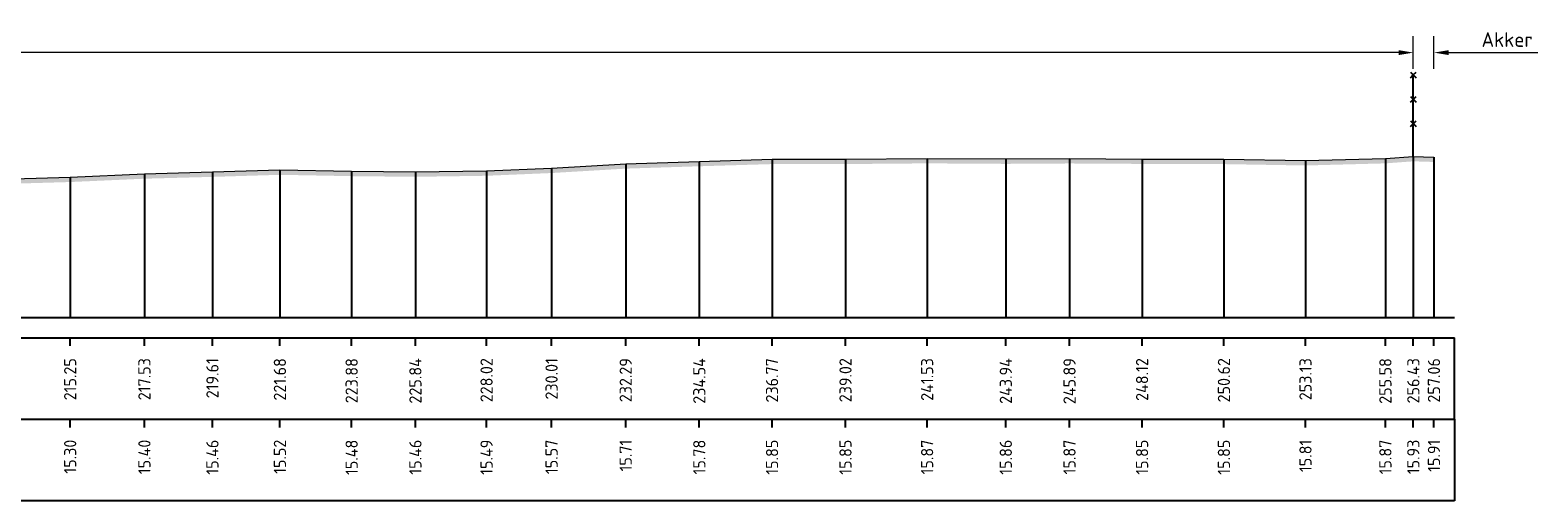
# Model space of a CAD drawing. Header units: metres. Extents: x 197882 to 206172, y 361908 to 364395.
# Tile 25 of 50: x 205998 to 206044, y 363796 to 363811. Entities that reach past the tile are written whole.
import ezdxf
from ezdxf.enums import TextEntityAlignment as Align

# ---------------------------------------------------------------- set-up
doc = ezdxf.new("R2010")
doc.units = ezdxf.units.M
doc.header["$PDMODE"] = 35
doc.header["$PDSIZE"] = 0.075
for name, color, linetype, lineweight in [('B-ME-IE-TERREINAFSCHEIDING_KUNSTMATIG_RASTERHEKWERK-SD', 20, 'Continuous', 25), ('X-ME-AL-PROFIEL_HUIDIG MAAIVELD-GD', 252, 'Continuous', 0), ('X-XX-AL-DETAIL1-M', 7, 'Continuous', 18)]:
    doc.layers.add(name, color=color, linetype=linetype, lineweight=lineweight)
doc.layers.add('X-ME-AL-PROFIELRASTER-S', color=7, linetype='Continuous')
doc.styles.add('NLCS-ISO-ANNOTATIEF-T18', font='NLCS-ISO.ttf', dxfattribs={"height": 1.8})
doc.styles.add('NLCS-ISO-ANNOTATIVE-T18', font='NLCS-ISO.ttf', dxfattribs={"height": 1.8})
doc.dimstyles.new('NLCS-ANNOTATIEF-T18-PIJL_L2_H0', dxfattribs={"dimtxt": 2.5, "dimasz": 1.8, "dimexe": 2, "dimexo": 2, "dimgap": 0.7, "dimtad": 1, "dimzin": 0, "dimdsep": 46, "dimtxsty": 'NLCS-ISO-ANNOTATIEF-T18', "dimcen": 0, "dimdle": 2, "dimclrd": 256, "dimclre": 256, "dimclrt": 10, "dimaunit": 2, "dimadec": 0, "dimazin": 0, "dimtfac": 1, "dimtdec": 3, "dimtofl": 0, "dimtmove": 0, "dimatfit": 3, "dimfxl": 2, "dimfxlon": 1, "dimtfillclr": 256, "dimtolj": 1, "dimtzin": 0, "dimlwd": -1, "dimlwe": -1, "dimarcsym": 0})

# ---------------------------------------------------------------- blocks, each defined once
blk = doc.blocks.new('SAL-PROFIELRASTER_BALK_EIND1-D')
at = {"color": 0, "linetype": 'ByBlock', "lineweight": -2}
blk.add_line((1, -12.5), (1, -2.5), dxfattribs=at)
at = {"color": 0, "linetype": 'ByBlock', "lineweight": -2, "flags": 128}
for points in [[(0, 0), (1, 0)], [(0, -2.5), (1, -2.5)], [(0, -12.5), (1, -12.5)]]:
    blk.add_lwpolyline(points, dxfattribs=at)
blk = doc.blocks.new('SAL-PROFIELRASTER_BALK_EIND2-D')
at = {"color": 0, "linetype": 'ByBlock', "lineweight": -2}
for p, q in [((1, -2.5), (1, -12.5)), ((1, -12.5), (0, -12.5))]:
    blk.add_line(p, q, dxfattribs=at)
blk = doc.blocks.new('SAL-PROFIELRASTER_BALK_DATA-D')
at = {"color": 0, "linetype": 'ByBlock', "lineweight": -2}
blk.add_lwpolyline([(0, -3.5), (0, -2.5)], dxfattribs=at)
at = {"color": 0, "linetype": 'ByBlock', "lineweight": -2, "style": 'NLCS-ISO-ANNOTATIVE-T18'}
blk.add_attdef('GETAL', text='', height=1.5, rotation=90, dxfattribs=at).set_placement((0.75, -5), align=Align.RIGHT)
blk = doc.blocks.new('SAL-PROFIELRASTER_AANHAAL-D')
at = {"color": 9, "linetype": 'ByBlock', "lineweight": -2, "flags": 128}
blk.add_lwpolyline([(0, 1), (0, 0)], dxfattribs=at)
blk = doc.blocks.new('*D36')
at = {"layer": 'Defpoints', "color": 0, "transparency": 16777216}
for p in [(205835.099, 363810.112), (205835.099, 363801.997), (206040.29, 363801.997)]:
    blk.add_point(p, dxfattribs=at)
at = {"layer": 'X-XX-AL-DETAIL1-M', "transparency": 16777216}
for p, q in [((205835.099, 363809.612), (205835.099, 363810.612)), ((206040.29, 363809.612), (206040.29, 363810.612)), ((206039.84, 363810.112), (205835.549, 363810.112))]:
    blk.add_line(p, q, dxfattribs=at)
for points in [[(205835.549, 363810.187), (205835.549, 363810.037), (205835.099, 363810.112)], [(206039.84, 363810.187), (206039.84, 363810.037), (206040.29, 363810.112)]]:
    blk.add_solid(points, dxfattribs=at)
at = {"layer": 'X-XX-AL-DETAIL1-M', "color": 10, "transparency": 16777216, "insert": (205937.694, 363810.512), "char_height": 0.45, "attachment_point": 5, "style": 'NLCS-ISO-ANNOTATIEF-T18'}
blk.add_mtext('\\A1;Gras', dxfattribs=at)
blk = doc.blocks.new('*D37')
at = {"layer": 'Defpoints', "color": 0, "transparency": 16777216}
for p in [(206040.29, 363810.112), (206040.29, 363801.997), (206040.922, 363801.997)]:
    blk.add_point(p, dxfattribs=at)
at = {"layer": 'X-XX-AL-DETAIL1-M', "transparency": 16777216}
for p, q in [((206040.29, 363809.612), (206040.29, 363810.612)), ((206040.922, 363809.612), (206040.922, 363810.612)), ((206039.84, 363810.112), (206039.39, 363810.112)), ((206041.372, 363810.112), (206044.107, 363810.112))]:
    blk.add_line(p, q, dxfattribs=at)
for points in [[(206039.84, 363810.187), (206039.84, 363810.037), (206040.29, 363810.112)], [(206041.372, 363810.187), (206041.372, 363810.037), (206040.922, 363810.112)]]:
    blk.add_solid(points, dxfattribs=at)
at = {"layer": 'X-XX-AL-DETAIL1-M', "color": 10, "transparency": 16777216, "insert": (206043.167, 363810.512), "char_height": 0.45, "attachment_point": 5, "style": 'NLCS-ISO-ANNOTATIEF-T18'}
blk.add_mtext('\\A1;Akker', dxfattribs=at)
blk = doc.blocks.new('SIE-RASTERHEKWERK-SOD')
at = {"flags": 128}
for points in [[(-0.035, 1.035), (0.035, 0.965)], [(-0.035, 0.965), (0, 1), (0.035, 1.035)], [(0, 0), (0, 1)], [(-0.035, 0.735), (0.035, 0.665)], [(-0.035, 0.665), (0, 0.7), (0.035, 0.735)], [(-0.035, 0.435), (0.035, 0.365)], [(-0.035, 0.365), (0, 0.4), (0.035, 0.435)]]:
    blk.add_lwpolyline(points, dxfattribs=at)

msp = doc.modelspace()

# ---------------------------------------------------------------- hatches: boundary and pattern name
at = {"layer": 'X-ME-AL-PROFIEL_HUIDIG MAAIVELD-GD'}
h = msp.add_hatch(dxfattribs=at)
h.set_pattern_fill('AGR-MAAIVELD', color=256, scale=0.05, pattern_type=2)
h.set_pattern_definition([(45, (-18.044, 300.36698), (-0.25000007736, 0.25000007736), []), (45, (-18.0797, 300.4027), (0, 0.50000015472), [0.3535535, -0.3535535]), (45, (-18.11543, 300.4384), (0, 0.50000015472), [0.3535535, -0.3535535]), (45, (-18.15164, 300.47462), (0, 0.50000015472), [0.3535535, -0.3535535]), (45, (-18.18686, 300.50984), (0, 0.50000015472), [0.3535535, -0.3535535]), (45, (-18.22257, 300.54555), (0, 0.50000015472), [0.3535535, -0.3535535]), (45, (-18.2583, 300.58127), (0, 0.50000015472), [0.3535535, -0.3535535]), (315, (-18.044, 300.36698), (0.25000007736, 0.25000007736), []), (315, (-18.0083, 300.4027), (0.50000015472, -1e-16), [0.3535535, -0.3535535]), (315, (-17.97257, 300.4384), (0.50000015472, -1e-16), [0.3535535, -0.3535535]), (315, (-17.93636, 300.47462), (0.50000015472, -1e-16), [0.3535535, -0.3535535]), (315, (-17.90114, 300.50984), (0.50000015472, -1e-16), [0.3535535, -0.3535535]), (315, (-17.86543, 300.54555), (0.50000015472, -1e-16), [0.3535535, -0.3535535]), (315, (-17.8297, 300.58127), (0.50000015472, -1e-16), [0.3535535, -0.3535535])])
h.paths.add_polyline_path([(206040.922, 363806.91), (206040.922, 363806.76), (206040.29, 363806.78), (206039.434, 363806.717), (206036.984, 363806.652), (206034.483, 363806.694), (206031.974, 363806.701), (206029.75, 363806.714), (206027.797, 363806.702), (206025.385, 363806.717), (206022.882, 363806.696), (206020.63, 363806.695), (206018.4, 363806.628), (206016.144, 363806.556), (206013.871, 363806.421), (206011.878, 363806.337), (206009.697, 363806.305), (206007.742, 363806.325), (206005.542, 363806.366), (206003.474, 363806.303), (206001.389, 363806.247), (205999.113, 363806.145), (205996.659, 363806.074), (205994.307, 363805.951), (205992.266, 363805.915), (205990.176, 363805.887), (205987.939, 363805.87), (205985.877, 363805.9), (205983.763, 363805.839), (205981.763, 363805.866), (205979.701, 363805.781), (205977.448, 363805.801), (205975.444, 363805.809), (205973.472, 363805.79), (205971.544, 363805.803), (205969.716, 363805.83), (205967.667, 363805.929), (205965.623, 363805.995), (205963.521, 363805.994), (205961.651, 363805.976), (205959.553, 363805.945), (205957.82, 363805.947), (205955.567, 363805.956), (205953.473, 363806.06), (205951.484, 363806.183), (205949.464, 363806.309), (205947.487, 363806.423), (205945.407, 363806.553), (205943.244, 363806.616), (205941.407, 363806.657), (205939.416, 363806.637), (205937.238, 363806.66), (205935.246, 363806.636), (205933.269, 363806.651), (205931.183, 363806.665), (205929.19, 363806.711), (205927.334, 363806.73), (205925.221, 363806.772), (205923.26, 363806.802), (205921.366, 363806.86), (205919.439, 363806.879), (205917.4, 363806.894), (205915.328, 363806.815), (205913.49, 363806.617), (205911.67, 363806.37), (205909.802, 363806.104), (205907.976, 363805.91), (205905.957, 363805.833), (205903.966, 363805.799), (205902.133, 363805.769), (205900.146, 363805.817), (205898.192, 363805.877), (205896.225, 363805.909), (205894.194, 363805.969), (205892.083, 363806.051), (205890.178, 363806.116), (205888.118, 363806.231), (205886.031, 363806.309), (205883.951, 363806.361), (205881.995, 363806.417), (205880.078, 363806.485), (205878.219, 363806.517), (205876.314, 363806.562), (205874.364, 363806.595), (205872.62, 363806.624), (205870.69, 363806.631), (205868.807, 363806.675), (205866.868, 363806.725), (205864.949, 363806.716), (205862.846, 363806.69), (205860.967, 363806.672), (205859.266, 363806.608), (205857.656, 363806.611), (205855.75, 363806.597), (205853.59, 363806.627), (205851.501, 363806.676), (205849.476, 363806.751), (205847.51, 363806.833), (205845.796, 363806.892), (205843.989, 363806.93), (205842.011, 363806.96), (205839.936, 363807.059), (205838.093, 363807.153), (205836.25, 363807.214), (205834.544, 363807.223), (205833.554, 363807.098), (205832.055, 363806.687), (205830.961, 363806.301), (205829.954, 363805.777), (205829.04, 363805.371), (205827.353, 363805.262), (205825.489, 363805.124), (205824.557, 363804.9), (205822.769, 363804.581), (205821.6, 363804.681), (205820.075, 363804.612), (205818.656, 363804.579), (205817.321, 363804.574), (205816.051, 363805.057), (205814.377, 363805.211), (205812.952, 363805.239), (205811.783, 363805.269), (205810.347, 363805.64), (205809.236, 363806.141), (205808.261, 363806.71), (205806.796, 363807.094), (205804.768, 363807.093), (205802.865, 363807.064), (205800.317, 363807.042), (205797.51, 363807.033), (205794.666, 363807.026), (205791.843, 363807.038), (205789.176, 363807.055), (205786.385, 363807.023), (205783.859, 363807.033), (205783.859, 363807.183), (205786.385, 363807.173), (205789.176, 363807.205), (205791.843, 363807.188), (205794.666, 363807.176), (205797.51, 363807.183), (205800.317, 363807.192), (205802.865, 363807.214), (205804.768, 363807.243), (205806.796, 363807.244), (205808.261, 363806.86), (205809.236, 363806.291), (205810.347, 363805.79), (205811.783, 363805.419), (205812.952, 363805.389), (205814.377, 363805.361), (205816.051, 363805.207), (205817.321, 363804.724), (205818.656, 363804.729), (205820.075, 363804.762), (205821.6, 363804.831), (205822.769, 363804.731), (205824.557, 363805.05), (205825.489, 363805.274), (205827.353, 363805.412), (205829.04, 363805.521), (205829.954, 363805.927), (205830.961, 363806.451), (205832.055, 363806.837), (205833.554, 363807.248), (205834.544, 363807.373), (205836.25, 363807.364), (205838.093, 363807.303), (205839.936, 363807.209), (205842.011, 363807.11), (205843.989, 363807.08), (205845.796, 363807.042), (205847.51, 363806.983), (205849.476, 363806.901), (205851.501, 363806.826), (205853.59, 363806.777), (205855.75, 363806.747), (205857.656, 363806.761), (205859.266, 363806.758), (205860.967, 363806.822), (205862.846, 363806.84), (205864.949, 363806.866), (205866.868, 363806.875), (205868.807, 363806.825), (205870.69, 363806.781), (205872.62, 363806.774), (205874.364, 363806.745), (205876.314, 363806.712), (205878.219, 363806.667), (205880.078, 363806.635), (205881.995, 363806.567), (205883.951, 363806.511), (205886.031, 363806.459), (205888.118, 363806.381), (205890.178, 363806.266), (205892.083, 363806.201), (205894.194, 363806.119), (205896.225, 363806.059), (205898.192, 363806.027), (205900.146, 363805.967), (205902.133, 363805.919), (205903.966, 363805.949), (205905.957, 363805.983), (205907.976, 363806.06), (205909.802, 363806.254), (205911.67, 363806.52), (205913.49, 363806.767), (205915.328, 363806.965), (205917.4, 363807.044), (205919.439, 363807.029), (205921.366, 363807.01), (205923.26, 363806.952), (205925.221, 363806.922), (205927.334, 363806.88), (205929.19, 363806.861), (205931.183, 363806.815), (205933.269, 363806.801), (205935.246, 363806.786), (205937.238, 363806.81), (205939.416, 363806.787), (205941.407, 363806.807), (205943.244, 363806.766), (205945.407, 363806.703), (205947.487, 363806.573), (205949.464, 363806.459), (205951.484, 363806.333), (205953.473, 363806.21), (205955.567, 363806.106), (205957.82, 363806.097), (205959.553, 363806.095), (205961.651, 363806.126), (205963.521, 363806.144), (205965.623, 363806.145), (205967.667, 363806.079), (205969.716, 363805.98), (205971.544, 363805.953), (205973.472, 363805.94), (205975.444, 363805.959), (205977.448, 363805.951), (205979.701, 363805.931), (205981.763, 363806.016), (205983.763, 363805.989), (205985.877, 363806.05), (205987.939, 363806.02), (205990.176, 363806.037), (205992.266, 363806.065), (205994.307, 363806.101), (205996.659, 363806.224), (205999.113, 363806.295), (206001.389, 363806.397), (206003.474, 363806.453), (206005.542, 363806.516), (206007.742, 363806.475), (206009.697, 363806.455), (206011.878, 363806.487), (206013.871, 363806.571), (206016.144, 363806.706), (206018.4, 363806.778), (206020.63, 363806.845), (206022.882, 363806.846), (206025.385, 363806.867), (206027.797, 363806.852), (206029.75, 363806.864), (206031.974, 363806.851), (206034.483, 363806.844), (206036.984, 363806.802), (206039.434, 363806.867), (206040.29, 363806.93)])

# ---------------------------------------------------------------- linework, layer by layer
msp.add_lwpolyline([(205996.659, 363806.224), (205999.113, 363806.295), (206001.389, 363806.397), (206003.474, 363806.453), (206005.542, 363806.516), (206007.742, 363806.475), (206009.697, 363806.455), (206011.878, 363806.487), (206013.871, 363806.571), (206016.144, 363806.706), (206018.4, 363806.778), (206020.63, 363806.845), (206022.882, 363806.846), (206025.385, 363806.867), (206027.797, 363806.852), (206029.75, 363806.864), (206031.974, 363806.851), (206034.483, 363806.844), (206036.984, 363806.802), (206039.434, 363806.867), (206040.29, 363806.93), (206040.922, 363806.91)], dxfattribs=at)

# ---------------------------------------------------------------- block references
at = {"layer": 'B-ME-IE-TERREINAFSCHEIDING_KUNSTMATIG_RASTERHEKWERK-SD', "xscale": 2.5, "yscale": 2.5, "zscale": 2.5}
msp.add_blockref('SIE-RASTERHEKWERK-SOD', (206040.29, 363806.93), dxfattribs=at)
at = {"layer": 'X-ME-AL-PROFIELRASTER-S'}
for p, yscale in [((206016.144, 363801.997), 4.709), ((206018.4, 363801.997), 4.781000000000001), ((206020.63, 363801.997), 4.848000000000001), ((206022.882, 363801.997), 4.849), ((206025.385, 363801.997), 4.869999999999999), ((206027.797, 363801.997), 4.855), ((206029.75, 363801.997), 4.867000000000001), ((206031.974, 363801.997), 4.853999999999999), ((206034.483, 363801.997), 4.847), ((206036.984, 363801.997), 4.805), ((206039.434, 363801.997), 4.869999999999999), ((206040.29, 363801.997), 4.933), ((206040.922, 363801.997), 4.913), ((205999.113, 363801.997), 4.298), ((206001.389, 363801.997), 4.4), ((206003.474, 363801.997), 4.456), ((206005.542, 363801.997), 4.519), ((206007.742, 363801.997), 4.478), ((206009.697, 363801.997), 4.458), ((206011.878, 363801.997), 4.49), ((206013.871, 363801.997), 4.574)]:
    msp.add_blockref('SAL-PROFIELRASTER_AANHAAL-D', p, dxfattribs=dict(at, yscale=yscale))
at = {"layer": 'X-ME-AL-PROFIELRASTER-S', "xscale": 257.6883281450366, "yscale": 0.25, "zscale": 257.6883281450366}
for name, p in [('SAL-PROFIELRASTER_BALK_EIND1-D', (205783.859, 363801.997)), ('SAL-PROFIELRASTER_BALK_EIND2-D', (205783.859, 363799.497))]:
    msp.add_blockref(name, p, dxfattribs=at)
at = {"layer": 'X-ME-AL-PROFIELRASTER-S', "xscale": 0.25, "yscale": 0.25, "zscale": 0.25}
for p, values in [((205999.113, 363801.997), {'GETAL': '215.25'}), ((206001.389, 363801.997), {'GETAL': '217.53'}), ((206003.474, 363801.997), {'GETAL': '219.61'}), ((206005.542, 363801.997), {'GETAL': '221.68'}), ((206007.742, 363801.997), {'GETAL': '223.88'}), ((206009.697, 363801.997), {'GETAL': '225.84'}), ((206011.878, 363801.997), {'GETAL': '228.02'}), ((206013.871, 363801.997), {'GETAL': '230.01'}), ((206016.144, 363801.997), {'GETAL': '232.29'}), ((206018.4, 363801.997), {'GETAL': '234.54'}), ((206020.63, 363801.997), {'GETAL': '236.77'}), ((206022.882, 363801.997), {'GETAL': '239.02'}), ((206025.385, 363801.997), {'GETAL': '241.53'}), ((206027.797, 363801.997), {'GETAL': '243.94'}), ((206029.75, 363801.997), {'GETAL': '245.89'}), ((206031.974, 363801.997), {'GETAL': '248.12'}), ((206034.483, 363801.997), {'GETAL': '250.62'}), ((206036.984, 363801.997), {'GETAL': '253.13'}), ((206039.434, 363801.997), {'GETAL': '255.58'}), ((206040.29, 363801.997), {'GETAL': '256.43'}), ((206040.922, 363801.997), {'GETAL': '257.06'}), ((205999.113, 363799.497), {'GETAL': '15.30'}), ((206001.389, 363799.497), {'GETAL': '15.40'}), ((206003.474, 363799.497), {'GETAL': '15.46'}), ((206005.542, 363799.497), {'GETAL': '15.52'}), ((206007.742, 363799.497), {'GETAL': '15.48'}), ((206009.697, 363799.497), {'GETAL': '15.46'}), ((206011.878, 363799.497), {'GETAL': '15.49'}), ((206013.871, 363799.497), {'GETAL': '15.57'}), ((206016.144, 363799.497), {'GETAL': '15.71'}), ((206018.4, 363799.497), {'GETAL': '15.78'}), ((206020.63, 363799.497), {'GETAL': '15.85'}), ((206022.882, 363799.497), {'GETAL': '15.85'}), ((206025.385, 363799.497), {'GETAL': '15.87'}), ((206027.797, 363799.497), {'GETAL': '15.86'}), ((206029.75, 363799.497), {'GETAL': '15.87'}), ((206031.974, 363799.497), {'GETAL': '15.85'}), ((206034.483, 363799.497), {'GETAL': '15.85'}), ((206036.984, 363799.497), {'GETAL': '15.81'}), ((206039.434, 363799.497), {'GETAL': '15.87'}), ((206040.29, 363799.497), {'GETAL': '15.93'}), ((206040.922, 363799.497), {'GETAL': '15.91'})]:
    msp.add_blockref('SAL-PROFIELRASTER_BALK_DATA-D', p, dxfattribs=at).add_auto_attribs(values)

# ---------------------------------------------------------------- dimensions: what is measured, and where the dimension line sits
at = {"layer": 'X-XX-AL-DETAIL1-M'}
for base, p1, p2, text, picture, middle in [((205835.099, 363810.112), (206040.29, 363801.997), (205835.099, 363801.997), 'Gras', '*D36', (205937.694, 363810.112)), ((206040.29, 363810.112), (206040.922, 363801.997), (206040.29, 363801.997), 'Akker', '*D37', (206043.167, 363810.112))]:
    dim = msp.add_linear_dim(base=base, p1=p1, p2=p2, text=text, dimstyle='NLCS-ANNOTATIEF-T18-PIJL_L2_H0', dxfattribs=at)
    dim.commit()
    dim.dimension.update_dxf_attribs({"geometry": picture, "text_midpoint": middle, "dimtype": 160})

doc.saveas('drawing.dxf')
